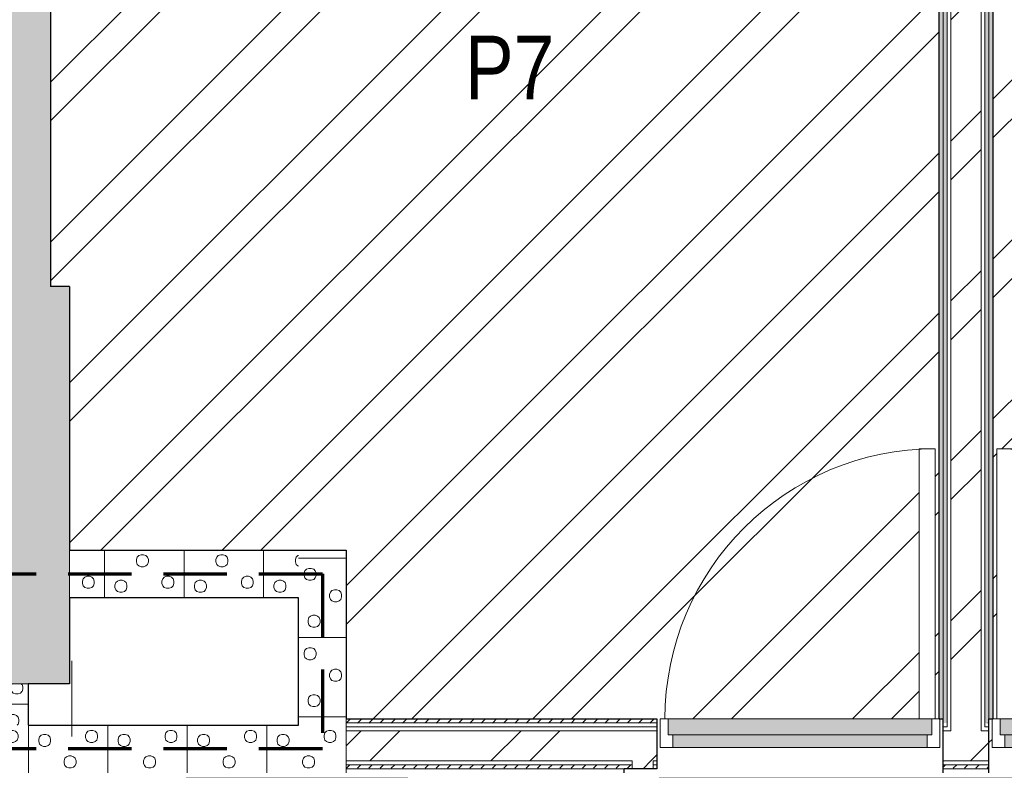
# Model space of a CAD drawing. Header units: millimetres. Extents: x -1660 to 55061, y -2461 to 22251.
# Tile 36 of 76: x 12125 to 15222, y 13075 to 15436. Entities that reach past the tile are written whole.
import ezdxf

# ---------------------------------------------------------------- set-up
doc = ezdxf.new("R2010")
doc.units = ezdxf.units.MM
doc.linetypes.add('EST_Dash_2_1_', pattern=[300, 200, -100])
doc.linetypes.add('Overhead', pattern=[396.875, 238.125, -158.75])
for name, color, linetype, lineweight in [('_Overhead_', 7, 'Overhead', 9), ('Common Edges', 7, 'Continuous', 9), ('Cut Pattern-3', 7, 'Continuous', 9), ('Doors', 7, 'Continuous', 9), ('Doors-2', 7, 'Continuous', 18), ('Plan Swing', 7, 'Continuous', 9), ('Walls-1', 7, 'Continuous', 25)]:
    doc.layers.add(name, color=color, linetype=linetype, lineweight=lineweight)
for name, color, linetype, lineweight, true_color in [('Color Fill-2', 9, 'Continuous', 9, 0x808080), ('Color Fill-3', 7, 'Continuous', 9, 0xc0c040), ('Cut Pattern-1', 7, 'Continuous', 25, 0x787878), ('Cut Pattern-2', 7, 'Continuous', 9, 0x787878), ('Doors-1', 7, 'Continuous', 9, 0xc18479), ('Room Tags-1', 7, 'Continuous', 9, 0x800000), ('SMA_Tuletõkkesektsioon', 1, 'EST_Dash_2_1_', 70, 0xff0000)]:
    doc.layers.add(name, color=color, linetype=linetype, lineweight=lineweight, true_color=true_color)
doc.styles.add('Swis721 Cn BT_1', font='swissc.ttf', dxfattribs={"height": 200})
pattern_1 = [(45, (0, 0), (0, 35.35534), [25, -25])]
pattern_2 = [(45, (0, 0), (-251.447, 251.447), []), (45, (0, 381), (-251.447, 251.447), [])]
pattern_3 = [(0, (0, 0), (0, 150), [])]

# ---------------------------------------------------------------- blocks, each defined once
blk = doc.blocks.new('SMA_D01_ 1-poolne - SU-P-10- 900x2100 2 korrus-2368500-2 Korruse põrandate plaan')
at = {"layer": 'Doors-1'}
for points in [[(64.9, 84.5), (-415, 84.5), (-415, 34.5), (415, 34.5), (415, 84.5), (375, 84.5)], [(-400, 34.5), (-400, -5.5), (400, -5.5), (400, 34.5), (64.9, 34.5)]]:
    blk.add_hatch(color=256, dxfattribs=at).paths.add_polyline_path(points, flags=0)
at = {"layer": 'Doors'}
for p, q in [((375, 84.5), (-415, 84.5)), ((-400, 34.5), (400, 34.5)), ((400, -5.5), (-400, -5.5))]:
    blk.add_line(p, q, dxfattribs=at)
at = {"layer": 'Doors-2'}
for p, q in [((425, 934.5), (375, 934.5)), ((375, 934.5), (375, 84.5)), ((425, 84.5), (425, 934.5)), ((-415, 84.5), (-440, 84.5)), ((-440, 84.5), (-440, -5.5)), ((-415, 34.5), (-415, 84.5)), ((375, 84.5), (425, 84.5)), ((415, 84.5), (415, 34.5)), ((440, 84.5), (425, 84.5)), ((440, -5.5), (440, 84.5)), ((-400, 34.5), (-415, 34.5)), ((-400, -5.5), (-400, 34.5)), ((415, 34.5), (400, 34.5)), ((400, 34.5), (400, -5.5)), ((-440, -5.5), (-400, -5.5)), ((400, -5.5), (440, -5.5))]:
    blk.add_line(p, q, dxfattribs=at)
at = {"layer": 'Plan Swing'}
blk.add_arc((425, 84.5), 850, 90, 180, dxfattribs=at)
blk = doc.blocks.new('SMA_D01_ 1-poolne - SU-P-10- 900x2100 2 korrus-V1-2 Korruse põrandate plaan')
at = {"layer": 'Doors-1'}
for points in [[(102.3, 5.5), (-400, 5.5), (-400, -34.5), (400, -34.5), (400, 5.5), (152.3, 5.5)], [(152.3, -34.5), (-415, -34.5), (-415, -84.5), (415, -84.5), (415, -34.5), (374.8, -34.5)]]:
    blk.add_hatch(color=256, dxfattribs=at).paths.add_polyline_path(points, flags=0)
at = {"layer": 'Doors'}
for p, q in [((-400, 5.5), (400, 5.5)), ((400, -34.5), (-400, -34.5)), ((-415, -84.5), (374.8, -84.5))]:
    blk.add_line(p, q, dxfattribs=at)
at = {"layer": 'Doors-2'}
for p, q in [((-440, -84.5), (-440, 5.5)), ((-440, 5.5), (-400, 5.5)), ((-400, 5.5), (-400, -34.5)), ((400, -34.5), (400, 5.5)), ((400, 5.5), (440, 5.5)), ((440, 5.5), (440, -84.5)), ((-415, -34.5), (-415, -84.5)), ((-400, -34.5), (-415, -34.5)), ((415, -34.5), (400, -34.5)), ((415, -84.5), (415, -34.5)), ((-415, -84.5), (-440, -84.5)), ((375, -84.5), (425, -84.5)), ((375, -934.5), (375, -84.5)), ((425, -84.5), (425, -934.5)), ((440, -84.5), (425, -84.5)), ((425, -934.5), (375, -934.5))]:
    blk.add_line(p, q, dxfattribs=at)
at = {"layer": 'Plan Swing'}
blk.add_arc((425, -84.5), 850, 180, 270, dxfattribs=at)

msp = doc.modelspace()

# ---------------------------------------------------------------- hatches: boundary and pattern name
at = {"layer": 'Color Fill-2'}
h = msp.add_hatch(dxfattribs=at)
h.set_pattern_fill('FP_41', color=256, style=0, pattern_type=2)
h.set_pattern_definition(pattern_3)
h.paths.add_polyline_path([(15546, 11915.1), (15546, 11973.1), (16060.8, 11973.1), (16060.8, 12329.6), (16118.8, 12329.6), (16118.8, 12339.6), (16066.8, 12339.6), (16066.8, 13069.6), (16118.8, 13069.6), (16118.8, 13079.6), (16073.3, 13079.6), (16073.3, 13151.6), (16063.3, 13151.6), (16063.3, 13146.1), (15183.3, 13146.1), (15183.3, 13151.6), (15173.3, 13151.6), (15173.3, 13067.1), (15029.3, 13067.1), (15029.3, 13151.6), (15019.3, 13151.6), (15019.3, 13146.1), (14139.3, 13146.1), (14139.3, 13151.6), (14129.3, 13151.6), (14129.3, 13079.6), (14083.8, 13079.6), (14083.8, 13069.6), (14135.8, 13069.6), (14135.8, 12339.6), (14083.8, 12339.6), (14083.8, 12329.6), (14141.8, 12329.6), (14141.8, 11973.1), (14546, 11973.1), (14546, 11915.1), (14556, 11915.1), (14556, 11973.1), (15471, 11973.1), (15471, 12923.1), (15521, 12923.1), (15521, 11973.1), (15536, 11973.1), (15536, 11915.1)], flags=0)
h = msp.add_hatch(dxfattribs=at)
h.set_pattern_fill('FP_41', color=256, style=0, pattern_type=2)
h.set_pattern_definition(pattern_3)
h.paths.add_polyline_path([(12648.5, 11973.1), (14025.8, 11973.1), (14025.8, 12329.6), (14083.8, 12329.6), (14083.8, 12339.6), (14045.8, 12339.6), (14045.8, 13004.6), (13345.8, 13004.6), (13345.8, 13054.6), (14045.8, 13054.6), (14045.8, 13069.6), (14083.8, 13069.6), (14083.8, 13079.6), (14025.8, 13079.6), (14025.8, 13067.1), (12648.5, 13067.1), (12648.5, 12024.9)], flags=0)
at = {"layer": 'Color Fill-3'}
h = msp.add_hatch(dxfattribs=at)
h.set_pattern_fill('FP_3', color=256, style=0, pattern_type=2)
h.set_pattern_definition(pattern_2)
h.paths.add_polyline_path([(15183.3, 13151.6), (15183.3, 13236.1), (15173.3, 13236.1), (15173.3, 13151.6)], flags=0)
h.paths.add_polyline_path([(16063.3, 13151.6), (16073.3, 13151.6), (16073.3, 13236.1), (17951.7, 13236.1), (17951.7, 18020.9), (17517.8, 18020.9), (17517.8, 18111.9), (15517.8, 18111.9), (15517.8, 18020.9), (15221.8, 18020.9), (15221.8, 18111.9), (15204.3, 18111.6), (15204.3, 17811.9), (15185.8, 17811.9), (15185.8, 13236.1), (15198.3, 13236.1), (15198.3, 14086.1), (15248.3, 14086.1), (15248.5, 13236.1), (16063.3, 13236.1), (16063.3, 13186.1)], flags=0)
h = msp.add_hatch(dxfattribs=at)
h.set_pattern_fill('FP_3', color=256, style=0, pattern_type=2)
h.set_pattern_definition(pattern_2)
h.paths.add_polyline_path([(15029.3, 13151.6), (15029.3, 13236.1), (15019.3, 13236.1), (15019.3, 13151.6)], flags=0)
h.paths.add_polyline_path([(14139.3, 13151.6), (14139.3, 13236.1), (14954.3, 13236.1), (14954.3, 14086.1), (15004.3, 14086.1), (15004.3, 13236.1), (15016.8, 13236.1), (15016.8, 17811.9), (12221.8, 17811.9), (12221.8, 14596.9), (12281.8, 14596.9), (12281.8, 13767.1), (13151.8, 13767.1), (13151.8, 13236.1), (14129.3, 13236.1), (14129.3, 13151.6)], flags=0)
at = {"layer": 'Cut Pattern-1'}
for points in [[(11904.3, 14596.9), (12221.8, 14596.9), (12221.8, 17811.9), (11901.8, 17811.9), (11901.8, 14596.9)], [(12016.5, 13346.9), (12281.8, 13346.9), (12281.8, 14596.9), (11871.8, 14596.9), (11871.8, 13346.9), (12001.8, 13346.9)]]:
    msp.add_hatch(color=256, dxfattribs=at).paths.add_polyline_path(points, flags=0)
at = {"layer": 'Cut Pattern-2'}
h = msp.add_hatch(dxfattribs=at)
h.set_pattern_fill('FP_3', color=256, style=0, pattern_type=2)
h.set_pattern_definition(pattern_2)
h.paths.add_polyline_path([(15053.8, 13199.1), (15148.8, 13199.1), (15148.8, 17811.9), (15053.8, 17811.9), (15053.8, 13211.1)], flags=0)
h = msp.add_hatch(dxfattribs=at)
h.set_pattern_fill('FP_3', color=256, style=0, pattern_type=2)
h.set_pattern_definition(pattern_2)
h.paths.add_polyline_path([(13151.8, 13104.1), (14083.8, 13104.1), (14083.8, 13199.1), (13151.8, 13199.1), (13151.8, 13133.9)], flags=0)
h = msp.add_hatch(dxfattribs=at)
h.set_pattern_fill('FP_3', color=256, style=0, pattern_type=2)
h.set_pattern_definition(pattern_2)
h.paths.add_polyline_path([(16151.7, 13104.1), (16151.7, 13199.1), (16073.3, 13199.1), (16073.3, 13104.1), (16085.8, 13104.1)], flags=0)
h.paths.add_polyline_path([(15029.3, 13104.1), (15173.3, 13104.1), (15173.3, 13199.1), (15029.3, 13199.1)], flags=0)
h.paths.add_polyline_path([(14129.3, 13104.1), (14129.3, 13199.1), (14083.8, 13199.1), (14083.8, 13104.1), (14116.8, 13104.1)], flags=0)
h = msp.add_hatch(dxfattribs=at)
h.set_pattern_fill('FP_3', color=256, style=0, pattern_type=2)
h.set_pattern_definition(pattern_2)
h.paths.add_polyline_path([(14050.8, 11948.1), (14116.8, 11948.1), (14116.8, 12329.6), (14050.8, 12329.6), (14050.8, 11960.6)], flags=0)
h.paths.add_polyline_path([(14050.8, 13079.6), (14116.8, 13079.6), (14116.8, 13104.1), (14050.8, 13104.1), (14050.8, 13088.3)], flags=0)
at = {"layer": 'Cut Pattern-3'}
h = msp.add_hatch(dxfattribs=at)
h.set_pattern_fill('FP_1', color=256, style=0, pattern_type=2)
h.set_pattern_definition(pattern_1)
h.paths.add_polyline_path([(15029.3, 13236.1), (15029.3, 17811.9), (15016.8, 17811.9), (15016.8, 13236.1)], flags=0)
h = msp.add_hatch(dxfattribs=at)
h.set_pattern_fill('FP_1', color=256, style=0, pattern_type=2)
h.set_pattern_definition(pattern_1)
h.paths.add_polyline_path([(15029.3, 13223.6), (15041.8, 13223.6), (15041.8, 17811.9), (15029.3, 17811.9), (15029.3, 13236.1)], flags=0)
h = msp.add_hatch(dxfattribs=at)
h.set_pattern_fill('FP_1', color=256, style=0, pattern_type=2)
h.set_pattern_definition(pattern_1)
h.paths.add_polyline_path([(15160.8, 13223.6), (15173.3, 13223.6), (15173.3, 17811.9), (15160.8, 17811.9), (15160.8, 13236.1)], flags=0)
h = msp.add_hatch(dxfattribs=at)
h.set_pattern_fill('FP_1', color=256, style=0, pattern_type=2)
h.set_pattern_definition(pattern_1)
h.paths.add_polyline_path([(15185.8, 13236.1), (15185.8, 17811.9), (15173.3, 17811.9), (15173.3, 13236.1)], flags=0)
h = msp.add_hatch(dxfattribs=at)
h.set_pattern_fill('FP_13', color=256, angle=-135, style=0, pattern_type=2)
h.set_pattern_definition([(45, (12744.27, 13744.6), (1e-12, 250), [7.07, -346.48]), (315, (12771.77, 13749.6), (1e-12, 250), [7.07, -346.48]), (90, (12741.77, 13729.6), (-250, 1e-12), [7.5, -242.5]), (71.565, (12741.774, 13737.11), (0.0002, 250), [7.906, -782.664]), (288.435, (12776.77, 13744.61), (-0.0002, 250), [7.906, -782.664]), (270, (12779.27, 13737.1), (250, -1e-12), [7.5, -242.5]), (251.565, (12779.274, 13729.606), (0.0002, 250), [7.906, -782.664]), (225, (12776.77, 13722.1), (1e-12, 250), [7.07, -346.48]), (161.565, (12756.77, 13714.61), (-1000, 250.001), [7.906, -782.664]), (135, (12749.27, 13717.1), (1e-12, 250), [7.07, -346.48]), (108.435, (12744.27, 13722.11), (-0.0002, 250), [7.906, -782.664]), (180, (12764.27, 13714.6), (-1e-12, -250), [7.5, -242.5]), (198.435, (12771.774, 13717.11), (-1000, -250.001), [7.906, -782.664]), (360, (12689.27, 13672.1), (1e-12, 250), [7.5, -242.5]), (90, (12674.27, 13649.6), (-250, 1e-12), [7.5, -242.5]), (71.565, (12674.27, 13657.106), (0.0002, 250), [7.906, -782.664]), (45, (12676.77, 13664.6), (1e-12, 250), [7.07, -346.48]), (315, (12704.27, 13669.6), (1e-12, 250), [7.07, -346.48]), (288.435, (12709.27, 13664.606), (-0.0002, 250), [7.906, -782.664]), (270, (12711.77, 13657.1), (250, -1e-12), [7.5, -242.5]), (251.565, (12711.775, 13649.61), (0.0002, 250), [7.906, -782.664]), (225, (12709.27, 13642.1), (1e-12, 250), [7.07, -346.48]), (161.565, (12689.27, 13634.61), (-1000, 250.001), [7.906, -782.664]), (135, (12681.77, 13637.1), (1e-12, 250), [7.07, -346.48]), (108.435, (12676.774, 13642.11), (-0.0002, 250), [7.906, -782.664]), (180, (12696.77, 13634.6), (-1e-12, -250), [7.5, -242.5]), (198.435, (12704.27, 13637.106), (-1000, -250.001), [7.906, -782.664]), (18.435, (12681.774, 13669.61), (500, 250), [7.906, -782.664]), (341.565, (12696.774, 13672.11), (500, -250), [7.906, -782.664]), (360, (12836.77, 13684.6), (1e-12, 250), [7.5, -242.5]), (90, (12821.77, 13662.1), (-250, 1e-12), [7.5, -242.5]), (71.565, (12821.774, 13669.61), (0.0002, 250), [7.906, -782.664]), (45, (12824.27, 13677.1), (1e-12, 250), [7.07, -346.48]), (315, (12851.77, 13682.1), (1e-12, 250), [7.07, -346.48]), (288.435, (12856.775, 13677.11), (-0.0002, 250), [7.906, -782.664]), (270, (12859.27, 13669.6), (250, -1e-12), [7.5, -242.5]), (251.565, (12859.274, 13662.11), (0.0002, 250), [7.906, -782.664]), (225, (12856.77, 13654.6), (1e-12, 250), [7.07, -346.48]), (161.565, (12836.774, 13647.106), (-1000, 250.001), [7.906, -782.664]), (135, (12829.27, 13649.6), (1e-12, 250), [7.07, -346.48]), (108.435, (12824.275, 13654.606), (-0.0002, 250), [7.906, -782.664]), (180, (12844.27, 13647.1), (-1e-12, -250), [7.5, -242.5]), (198.435, (12851.77, 13649.61), (-1000, -250.001), [7.906, -782.664]), (18.435, (12829.275, 13682.11), (499.999, 250), [7.906, -782.664]), (341.565, (12844.27, 13684.61), (500, -250.001), [7.906, -782.664]), (360, (12756.77, 13752.1), (1e-12, 250), [7.5, -242.5]), (18.435, (12749.27, 13749.61), (500, 250), [7.906, -782.664]), (341.565, (12764.27, 13752.11), (500, -250.001), [7.906, -782.664]), (360, (12704.27, 13842.1), (1e-12, 250), [7.5, -242.5]), (90, (12689.27, 13819.6), (-250, 1e-12), [7.5, -242.5]), (71.565, (12689.27, 13827.11), (0.0002, 250), [7.906, -782.664]), (45, (12691.77, 13834.6), (1e-12, 250), [7.07, -346.48]), (315, (12719.27, 13839.6), (1e-12, 250), [7.07, -346.48]), (288.435, (12724.274, 13834.606), (-0.0002, 250), [7.906, -782.664]), (270, (12726.77, 13827.1), (250, -1e-12), [7.5, -242.5]), (251.565, (12726.77, 13819.606), (0.0002, 250), [7.906, -782.664]), (225, (12724.27, 13812.1), (1e-12, 250), [7.07, -346.48]), (161.565, (12704.274, 13804.606), (-1000, 250.001), [7.906, -782.664]), (135, (12696.77, 13807.1), (1e-12, 250), [7.07, -346.48]), (108.435, (12691.774, 13812.106), (-0.0002, 250), [7.906, -782.664]), (180, (12711.77, 13804.6), (-1e-12, -250), [7.5, -242.5]), (198.435, (12719.274, 13807.106), (-1000, -250.001), [7.906, -782.664]), (18.435, (12696.774, 13839.606), (500, 250), [7.906, -782.664]), (341.565, (12711.77, 13842.11), (500, -250), [7.906, -782.664]), (360, (12811.77, 13822.1), (1e-12, 250), [7.5, -242.5]), (90, (12796.77, 13799.6), (-250, 1e-12), [7.5, -242.5]), (71.565, (12796.77, 13807.11), (0.0002, 250), [7.906, -782.664]), (45, (12799.27, 13814.6), (1e-12, 250), [7.07, -346.48]), (315, (12826.77, 13819.6), (1e-12, 250), [7.07, -346.48]), (288.435, (12831.774, 13814.606), (-0.0002, 250), [7.906, -782.664]), (270, (12834.27, 13807.1), (250, -1e-12), [7.5, -242.5]), (251.565, (12834.27, 13799.606), (0.0002, 250), [7.906, -782.664]), (225, (12831.77, 13792.1), (1e-12, 250), [7.07, -346.48]), (161.565, (12811.774, 13784.61), (-1000, 250.001), [7.906, -782.664]), (135, (12804.27, 13787.1), (1e-12, 250), [7.07, -346.48]), (108.435, (12799.274, 13792.106), (-0.0002, 250), [7.906, -782.664]), (180, (12819.27, 13784.6), (-1e-12, -250), [7.5, -242.5]), (198.435, (12826.774, 13787.106), (-1000, -250.001), [7.906, -782.664]), (18.435, (12804.274, 13819.606), (500, 250.001), [7.906, -782.664]), (341.565, (12819.275, 13822.11), (500, -250.001), [7.906, -782.664]), (90, (12641.77, 13617.1), (-250, 1e-12), [])])
h.paths.add_polyline_path([(13001.8, 13617.1), (13001.8, 13767.1), (12281.8, 13767.1), (12281.8, 13617.1)], flags=0)
h = msp.add_hatch(dxfattribs=at)
h.set_pattern_fill('FP_12', color=256, angle=-135, style=0, pattern_type=2)
h.set_pattern_definition([(315, (13129.27, 13389.6), (250, 3e-14), [7.07, -346.48]), (225, (13134.27, 13362.1), (250, 3e-14), [7.07, -346.48]), (0, (13114.27, 13392.1), (0, 250), [7.5, -242.5]), (341.565, (13121.77, 13392.106), (250, -0.0002), [7.906, -782.664]), (198.435, (13129.27, 13357.11), (250, 0.0002), [7.906, -782.664]), (180, (13121.77, 13354.6), (-4e-14, -250), [7.5, -242.5]), (161.565, (13114.275, 13354.61), (250, -0.0002), [7.906, -782.664]), (135, (13106.77, 13357.1), (250, -3e-14), [7.07, -346.48]), (71.565, (13099.274, 13377.11), (250, 1000), [7.906, -782.664]), (45, (13101.77, 13384.6), (250, -3e-14), [7.07, -346.48]), (18.435, (13106.77, 13389.61), (250, 0.0002), [7.906, -782.664]), (90, (13099.27, 13369.6), (-250, 1e-14), [7.5, -242.5]), (108.435, (13101.77, 13362.11), (-250.001, 1000), [7.906, -782.664]), (270, (13056.77, 13444.6), (250, 1e-14), [7.5, -242.5]), (0, (13034.27, 13459.6), (0, 250), [7.5, -242.5]), (341.565, (13041.774, 13459.61), (250, -0.0002), [7.906, -782.664]), (315, (13049.27, 13457.1), (250, 3e-14), [7.07, -346.48]), (225, (13054.27, 13429.6), (250, 3e-14), [7.07, -346.48]), (198.435, (13049.27, 13424.61), (250, 0.0002), [7.906, -782.664]), (180, (13041.77, 13422.1), (-4e-14, -250), [7.5, -242.5]), (161.565, (13034.274, 13422.11), (250, -0.0002), [7.906, -782.664]), (135, (13026.77, 13424.6), (250, -3e-14), [7.07, -346.48]), (71.565, (13019.274, 13444.606), (250, 1000), [7.906, -782.664]), (45, (13021.77, 13452.1), (250, -3e-14), [7.07, -346.48]), (18.435, (13026.77, 13457.11), (250, 0.0002), [7.906, -782.664]), (90, (13019.27, 13437.1), (-250, 1e-14), [7.5, -242.5]), (108.435, (13021.77, 13429.606), (-250, 1000), [7.906, -782.664]), (288.435, (13054.27, 13452.11), (250, -500), [7.906, -782.664]), (251.565, (13056.774, 13437.106), (-250, -500), [7.906, -782.664]), (270, (13069.27, 13297.1), (250, 1e-14), [7.5, -242.5]), (0, (13046.77, 13312.1), (0, 250), [7.5, -242.5]), (341.565, (13054.27, 13312.11), (250, -0.0002), [7.906, -782.664]), (315, (13061.77, 13309.6), (250, 3e-14), [7.07, -346.48]), (225, (13066.77, 13282.1), (250, 3e-14), [7.07, -346.48]), (198.435, (13061.774, 13277.11), (250, 0.0002), [7.906, -782.664]), (180, (13054.27, 13274.6), (-4e-14, -250), [7.5, -242.5]), (161.565, (13046.77, 13274.61), (250, -0.0002), [7.906, -782.664]), (135, (13039.27, 13277.1), (250, -3e-14), [7.07, -346.48]), (71.565, (13031.774, 13297.11), (250.001, 1000), [7.906, -782.664]), (45, (13034.27, 13304.6), (250, -3e-14), [7.07, -346.48]), (18.435, (13039.27, 13309.61), (250, 0.0002), [7.906, -782.664]), (90, (13031.77, 13289.6), (-250, 1e-14), [7.5, -242.5]), (108.435, (13034.274, 13282.11), (-250.001, 1000), [7.906, -782.664]), (288.435, (13066.774, 13304.61), (250, -500), [7.906, -782.664]), (251.565, (13069.274, 13289.606), (-250, -499.999), [7.906, -782.664]), (270, (13136.77, 13377.1), (250, 1e-14), [7.5, -242.5]), (288.435, (13134.27, 13384.61), (250, -500), [7.906, -782.664]), (251.565, (13136.774, 13369.606), (-250, -499.999), [7.906, -782.664]), (270, (13226.77, 13429.6), (250, 1e-14), [7.5, -242.5]), (0, (13204.27, 13444.6), (0, 250), [7.5, -242.5]), (341.565, (13211.774, 13444.606), (250, -0.0002), [7.906, -782.664]), (315, (13219.27, 13442.1), (250, 3e-14), [7.07, -346.48]), (225, (13224.27, 13414.6), (250, 3e-14), [7.07, -346.48]), (198.435, (13219.274, 13409.61), (250, 0.0002), [7.906, -782.664]), (180, (13211.77, 13407.1), (-4e-14, -250), [7.5, -242.5]), (161.565, (13204.27, 13407.106), (250, -0.0002), [7.906, -782.664]), (135, (13196.77, 13409.6), (250, -3e-14), [7.07, -346.48]), (71.565, (13189.275, 13429.606), (250, 1000), [7.906, -782.664]), (45, (13191.77, 13437.1), (250, -3e-14), [7.07, -346.48]), (18.435, (13196.774, 13442.11), (250, 0.0002), [7.906, -782.664]), (90, (13189.27, 13422.1), (-250, 1e-14), [7.5, -242.5]), (108.435, (13191.774, 13414.61), (-250, 1000), [7.906, -782.664]), (288.435, (13224.274, 13437.11), (250, -500), [7.906, -782.664]), (251.565, (13226.77, 13422.11), (-250, -500), [7.906, -782.664]), (270, (13206.77, 13322.1), (250, 1e-14), [7.5, -242.5]), (0, (13184.27, 13337.1), (0, 250), [7.5, -242.5]), (341.565, (13191.774, 13337.106), (250, -0.0002), [7.906, -782.664]), (315, (13199.27, 13334.6), (250, 3e-14), [7.07, -346.48]), (225, (13204.27, 13307.1), (250, 3e-14), [7.07, -346.48]), (198.435, (13199.274, 13302.11), (250, 0.0002), [7.906, -782.664]), (180, (13191.77, 13299.6), (-4e-14, -250), [7.5, -242.5]), (161.565, (13184.27, 13299.606), (250, -0.0002), [7.906, -782.664]), (135, (13176.77, 13302.1), (250, -3e-14), [7.07, -346.48]), (71.565, (13169.274, 13322.11), (250.001, 1000), [7.906, -782.664]), (45, (13171.77, 13329.6), (250, -3e-14), [7.07, -346.48]), (18.435, (13176.774, 13334.61), (250, 0.0002), [7.906, -782.664]), (90, (13169.27, 13314.6), (-250, 1e-14), [7.5, -242.5]), (108.435, (13171.774, 13307.11), (-250.001, 1000), [7.906, -782.664]), (288.435, (13204.274, 13329.61), (250, -499.999), [7.906, -782.664]), (251.565, (13206.774, 13314.61), (-250, -499.999), [7.906, -782.664]), (0, (13001.77, 13492.1), (0, 250), [])])
h.paths.add_polyline_path([(13001.8, 13217.1), (13151.8, 13217.1), (13151.8, 13767.1), (13001.8, 13767.1), (13001.8, 13236.1)], flags=0)
h = msp.add_hatch(dxfattribs=at)
h.set_pattern_fill('FP_14', color=256, angle=225, style=0, pattern_type=2)
h.set_pattern_definition([(135, (12024.27, 13384.51), (-250, 1e-12), [7.07, -346.48]), (45, (12019.27, 13412.01), (-250, 1e-12), [7.07, -346.48]), (180, (12039.27, 13382), (-1e-12, -250), [7.5, -242.5]), (161.565, (12031.774, 13382.01), (-250, 0.0002), [7.906, -782.664]), (18.435, (12024.274, 13417.01), (-250, -0.0002), [7.906, -782.664]), (360, (12031.77, 13419.5), (1e-12, 250), [7.5, -242.5]), (341.565, (12039.27, 13419.51), (-250, 0.0002), [7.906, -782.664]), (315, (12046.77, 13417.01), (-250, 1e-12), [7.07, -346.48]), (251.565, (12054.274, 13397.01), (-250, -1000), [7.906, -782.664]), (225, (12051.77, 13389.51), (-250, 1e-12), [7.07, -346.48]), (198.435, (12046.77, 13384.51), (-250, -0.0002), [7.906, -782.664]), (270, (12054.27, 13404.5), (250, -1e-12), [7.5, -242.5]), (288.435, (12051.775, 13412.01), (250, -1000), [7.906, -782.664]), (90, (12096.77, 13329.5), (-250, 1e-12), [7.5, -242.5]), (180, (12119.27, 13314.5), (-1e-12, -250), [7.5, -242.5]), (161.565, (12111.774, 13314.51), (-250, 0.0002), [7.906, -782.664]), (135, (12104.27, 13317.01), (-250, 1e-12), [7.07, -346.48]), (45, (12099.27, 13344.51), (-250, 1e-12), [7.07, -346.48]), (18.435, (12104.274, 13349.51), (-250, -0.0002), [7.906, -782.664]), (360, (12111.77, 13352), (1e-12, 250), [7.5, -242.5]), (341.565, (12119.274, 13352.01), (-250, 0.0002), [7.906, -782.664]), (315, (12126.77, 13349.51), (-250, 1e-12), [7.07, -346.48]), (251.565, (12134.274, 13329.51), (-250, -1000), [7.906, -782.664]), (225, (12131.77, 13322.01), (-250, 1e-12), [7.07, -346.48]), (198.435, (12126.775, 13317.01), (-250, -0.0002), [7.906, -782.664]), (270, (12134.27, 13337), (250, -1e-12), [7.5, -242.5]), (288.435, (12131.774, 13344.51), (250, -1000), [7.906, -782.664]), (108.435, (12099.274, 13322.01), (-250, 500), [7.906, -782.664]), (71.565, (12096.77, 13337.01), (250, 500), [7.906, -782.664]), (90, (12084.27, 13477), (-250, 1e-12), [7.5, -242.5]), (180, (12106.77, 13462), (-1e-12, -250), [7.5, -242.5]), (161.565, (12099.274, 13462.01), (-250, 0.0002), [7.906, -782.664]), (135, (12091.77, 13464.51), (-250, 1e-12), [7.07, -346.48]), (45, (12086.77, 13492.01), (-250, 1e-12), [7.07, -346.48]), (18.435, (12091.774, 13497.01), (-250, -0.0002), [7.906, -782.664]), (360, (12099.27, 13499.5), (1e-12, 250), [7.5, -242.5]), (341.565, (12106.774, 13499.51), (-250, 0.0002), [7.906, -782.664]), (315, (12114.27, 13497.01), (-250, 1e-12), [7.07, -346.48]), (251.565, (12121.77, 13477.01), (-250, -1000), [7.906, -782.664]), (225, (12119.27, 13469.51), (-250, 1e-12), [7.07, -346.48]), (198.435, (12114.274, 13464.51), (-250, -0.0002), [7.906, -782.664]), (270, (12121.77, 13484.5), (250, -1e-12), [7.5, -242.5]), (288.435, (12119.274, 13492.01), (250, -1000), [7.906, -782.664]), (108.435, (12086.774, 13469.51), (-250, 500), [7.906, -782.664]), (71.565, (12084.27, 13484.51), (250, 500), [7.906, -782.664]), (90, (12016.77, 13397), (-250, 1e-12), [7.5, -242.5]), (108.435, (12019.27, 13389.51), (-250, 500), [7.906, -782.664]), (71.565, (12016.774, 13404.51), (250, 500), [7.906, -782.664]), (90, (11926.77, 13344.5), (-250, 1e-12), [7.5, -242.5]), (180, (11949.27, 13329.5), (-1e-12, -250), [7.5, -242.5]), (161.565, (11941.774, 13329.51), (-250, 0.0002), [7.906, -782.664]), (135, (11934.27, 13332.01), (-250, 1e-12), [7.07, -346.48]), (45, (11929.27, 13359.51), (-250, 1e-12), [7.07, -346.48]), (18.435, (11934.27, 13364.51), (-250, -0.0002), [7.906, -782.664]), (360, (11941.77, 13367), (1e-12, 250), [7.5, -242.5]), (341.565, (11949.27, 13367.01), (-250, 0.0002), [7.906, -782.664]), (315, (11956.77, 13364.51), (-250, 1e-12), [7.07, -346.48]), (251.565, (11964.27, 13344.51), (-250, -1000), [7.906, -782.664]), (225, (11961.77, 13337.01), (-250, 1e-12), [7.07, -346.48]), (198.435, (11956.774, 13332.01), (-250, -0.0002), [7.906, -782.664]), (270, (11964.27, 13352), (250, -1e-12), [7.5, -242.5]), (288.435, (11961.774, 13359.51), (250, -1000), [7.906, -782.664]), (108.435, (11929.27, 13337.01), (-250, 500), [7.906, -782.664]), (71.565, (11926.774, 13352.01), (250, 500), [7.906, -782.664]), (90, (11946.77, 13452), (-250, 1e-12), [7.5, -242.5]), (180, (11969.27, 13437), (-1e-12, -250), [7.5, -242.5]), (161.565, (11961.774, 13437.01), (-250, 0.0002), [7.906, -782.664]), (135, (11954.27, 13439.51), (-250, 1e-12), [7.07, -346.48]), (45, (11949.27, 13467.01), (-250, 1e-12), [7.07, -346.48]), (18.435, (11954.27, 13472.01), (-250, -0.0002), [7.906, -782.664]), (360, (11961.77, 13474.5), (1e-12, 250), [7.5, -242.5]), (341.565, (11969.274, 13474.51), (-250, 0.0002), [7.906, -782.664]), (315, (11976.77, 13472.01), (-250, 1e-12), [7.07, -346.48]), (251.565, (11984.274, 13452.01), (-250, -1000), [7.906, -782.664]), (225, (11981.77, 13444.51), (-250, 1e-12), [7.07, -346.48]), (198.435, (11976.77, 13439.51), (-250, -0.0002), [7.906, -782.664]), (270, (11984.27, 13459.5), (250, -1e-12), [7.5, -242.5]), (288.435, (11981.77, 13467.01), (250, -1000), [7.906, -782.664]), (108.435, (11949.27, 13444.51), (-250, 500), [7.906, -782.664]), (71.565, (11946.774, 13459.51), (250, 500), [7.906, -782.664]), (180, (12151.77, 13282), (-1e-12, -250), [])])
h.paths.add_polyline_path([(12151.8, 13217.1), (12151.8, 13346.9), (12001.8, 13346.9), (12001.8, 13217.1), (12095.7, 13217.1)], flags=0)
h = msp.add_hatch(dxfattribs=at)
h.set_pattern_fill('FP_1', color=256, style=0, pattern_type=2)
h.set_pattern_definition(pattern_1)
h.paths.add_polyline_path([(14083.8, 13223.6), (14083.8, 13236.1), (13151.8, 13236.1), (13151.8, 13223.6), (14050.8, 13223.6)], flags=0)
h = msp.add_hatch(dxfattribs=at)
h.set_pattern_fill('FP_1', color=256, style=0, pattern_type=2)
h.set_pattern_definition(pattern_1)
h.paths.add_polyline_path([(16151.7, 13223.6), (16151.7, 13236.1), (16073.3, 13236.1), (16073.3, 13223.6)], flags=0)
h.paths.add_polyline_path([(14129.3, 13223.6), (14129.3, 13236.1), (14083.8, 13236.1), (14083.8, 13223.6)], flags=0)
h = msp.add_hatch(dxfattribs=at)
h.set_pattern_fill('FP_11', color=256, angle=-135, style=0, pattern_type=2)
h.set_pattern_definition([(225, (12049.27, 13089.6), (9e-13, -250), [7.07, -346.48]), (135, (12021.77, 13084.6), (9e-13, -250), [7.07, -346.48]), (270, (12051.77, 13104.6), (250, 9e-13), [7.5, -242.5]), (251.565, (12051.775, 13097.11), (-0.0002, -250), [7.906, -782.664]), (108.435, (12016.774, 13089.61), (0.0002, -250), [7.906, -782.664]), (90, (12014.27, 13097.1), (-250, -9e-13), [7.5, -242.5]), (71.565, (12014.27, 13104.606), (-0.0002, -250), [7.906, -782.664]), (45, (12016.77, 13112.1), (9e-13, -250), [7.07, -346.48]), (341.565, (12036.774, 13119.61), (999.9996, -250.001), [7.906, -782.664]), (315, (12044.27, 13117.1), (9e-13, -250), [7.07, -346.48]), (288.435, (12049.27, 13112.106), (0.0002, -250), [7.906, -782.664]), (2e-13, (12029.27, 13119.6), (-9e-13, 250), [7.5, -242.5]), (18.435, (12021.774, 13117.11), (999.9996, 250.001), [7.906, -782.664]), (180, (12104.27, 13162.1), (9e-13, -250), [7.5, -242.5]), (270, (12119.27, 13184.6), (250, 9e-13), [7.5, -242.5]), (251.565, (12119.274, 13177.106), (-0.0002, -250), [7.906, -782.664]), (225, (12116.77, 13169.6), (9e-13, -250), [7.07, -346.48]), (135, (12089.27, 13164.6), (9e-13, -250), [7.07, -346.48]), (108.435, (12084.27, 13169.61), (0.0002, -250), [7.906, -782.664]), (90, (12081.77, 13177.1), (-250, -9e-13), [7.5, -242.5]), (71.565, (12081.774, 13184.61), (-0.0002, -250), [7.906, -782.664]), (45, (12084.27, 13192.1), (9e-13, -250), [7.07, -346.48]), (341.565, (12104.27, 13199.61), (999.9996, -250.001), [7.906, -782.664]), (315, (12111.77, 13197.1), (9e-13, -250), [7.07, -346.48]), (288.435, (12116.77, 13192.11), (0.0002, -250), [7.906, -782.664]), (2e-13, (12096.77, 13199.6), (-9e-13, 250), [7.5, -242.5]), (18.435, (12089.27, 13197.11), (999.9996, 250.001), [7.906, -782.664]), (198.435, (12111.774, 13164.61), (-500, -250.0006), [7.906, -782.664]), (161.565, (12096.77, 13162.11), (-499.999, 250.0003), [7.906, -782.664]), (180, (11956.77, 13149.6), (9e-13, -250), [7.5, -242.5]), (270, (11971.77, 13172.1), (250, 9e-13), [7.5, -242.5]), (251.565, (11971.77, 13164.61), (-0.0002, -250), [7.906, -782.664]), (225, (11969.27, 13157.1), (9e-13, -250), [7.07, -346.48]), (135, (11941.77, 13152.1), (9e-13, -250), [7.07, -346.482]), (108.435, (11936.774, 13157.11), (0.0002, -250), [7.906, -782.664]), (90, (11934.27, 13164.6), (-250, -9e-13), [7.5, -242.5]), (71.565, (11934.275, 13172.106), (-0.0002, -250), [7.906, -782.664]), (45, (11936.77, 13179.6), (9e-13, -250), [7.07, -346.482]), (341.565, (11956.774, 13187.106), (999.9996, -250.001), [7.906, -782.664]), (315, (11964.27, 13184.6), (9e-13, -250), [7.07, -346.48]), (288.435, (11969.274, 13179.61), (0.0002, -250), [7.906, -782.664]), (2e-13, (11949.27, 13187.1), (-9e-13, 250), [7.5, -242.5]), (18.435, (11941.774, 13184.61), (999.9996, 250.001), [7.906, -782.664]), (198.435, (11964.274, 13152.11), (-500, -250.0006), [7.906, -782.664]), (161.565, (11949.27, 13149.606), (-500, 250.0006), [7.906, -782.664]), (180, (12036.77, 13082.1), (9e-13, -250), [7.5, -242.5]), (198.435, (12044.274, 13084.61), (-499.999, -250.0003), [7.906, -782.664]), (161.565, (12029.27, 13082.11), (-500, 250.0006), [7.906, -782.664]), (180, (12089.27, 12992.1), (9e-13, -250), [7.5, -242.5]), (270, (12104.27, 13014.6), (250, 9e-13), [7.5, -242.5]), (251.565, (12104.27, 13007.11), (-0.0002, -250), [7.906, -782.664]), (225, (12101.77, 12999.6), (9e-13, -250), [7.07, -346.48]), (135, (12074.27, 12994.6), (9e-13, -250), [7.07, -346.48]), (108.435, (12069.274, 12999.606), (0.0002, -250), [7.906, -782.664]), (90, (12066.77, 13007.1), (-250, -9e-13), [7.5, -242.5]), (71.565, (12066.77, 13014.61), (-0.0002, -250), [7.906, -782.664]), (45, (12069.27, 13022.1), (9e-13, -250), [7.07, -346.48]), (341.565, (12089.27, 13029.606), (999.9996, -250.001), [7.906, -782.664]), (315, (12096.77, 13027.1), (9e-13, -250), [7.07, -346.48]), (288.435, (12101.774, 13022.11), (0.0002, -250), [7.906, -782.664]), (2e-13, (12081.77, 13029.6), (-9e-13, 250), [7.5, -242.5]), (18.435, (12074.274, 13027.106), (999.9996, 250.001), [7.906, -782.664]), (198.435, (12096.774, 12994.606), (-499.999, -250.0003), [7.906, -782.664]), (161.565, (12081.774, 12992.11), (-499.999, 250.0003), [7.906, -782.664]), (180, (11981.77, 13012.1), (9e-13, -250), [7.5, -242.5]), (270, (11996.77, 13034.6), (250, 9e-13), [7.5, -242.5]), (251.565, (11996.77, 13027.106), (-0.0002, -250), [7.906, -782.664]), (225, (11994.27, 13019.6), (9e-13, -250), [7.07, -346.48]), (135, (11966.77, 13014.6), (9e-13, -250), [7.07, -346.48]), (108.435, (11961.774, 13019.606), (0.0002, -250), [7.906, -782.664]), (90, (11959.27, 13027.1), (-250, -9e-13), [7.5, -242.5]), (71.565, (11959.27, 13034.61), (-0.0002, -250), [7.906, -782.664]), (45, (11961.77, 13042.1), (9e-13, -250), [7.07, -346.48]), (341.565, (11981.775, 13049.61), (999.9996, -250.001), [7.906, -782.664]), (315, (11989.27, 13047.1), (9e-13, -250), [7.07, -346.48]), (288.435, (11994.274, 13042.106), (0.0002, -250), [7.906, -782.664]), (2e-13, (11974.27, 13049.6), (-9e-13, 250), [7.5, -242.5]), (18.435, (11966.77, 13047.106), (999.9996, 250.001), [7.906, -782.664]), (198.435, (11989.274, 13014.606), (-499.999, -250.0003), [7.906, -782.664]), (161.565, (11974.274, 13012.11), (-500, 250.0006), [7.906, -782.664]), (270, (12151.77, 13217.1), (250, 9e-13), [])])
h.paths.add_polyline_path([(11151.8, 13067.1), (13151.8, 13067.1), (13151.8, 13217.1), (11151.8, 13217.1)], flags=0)
h = msp.add_hatch(dxfattribs=at)
h.set_pattern_fill('FP_1', color=256, style=0, pattern_type=2)
h.set_pattern_definition(pattern_1)
h.paths.add_polyline_path([(14050.8, 13211.1), (14083.8, 13211.1), (14083.8, 13223.6), (13151.8, 13223.6), (13151.8, 13211.1), (13987.4, 13211.1)], flags=0)
h = msp.add_hatch(dxfattribs=at)
h.set_pattern_fill('FP_1', color=256, style=0, pattern_type=2)
h.set_pattern_definition(pattern_1)
h.paths.add_polyline_path([(16151.7, 13211.1), (16151.7, 13223.6), (16073.3, 13223.6), (16073.3, 13211.1)], flags=0)
h.paths.add_polyline_path([(15029.3, 13211.1), (15041.8, 13211.1), (15041.8, 13223.6), (15029.3, 13223.6)], flags=0)
h.paths.add_polyline_path([(15160.8, 13211.1), (15173.3, 13211.1), (15173.3, 13223.6), (15160.8, 13223.6)], flags=0)
h.paths.add_polyline_path([(14083.8, 13211.1), (14129.3, 13211.1), (14129.3, 13223.6), (14083.8, 13223.6), (14083.8, 13217.1)], flags=0)
h = msp.add_hatch(dxfattribs=at)
h.set_pattern_fill('FP_1', color=256, style=0, pattern_type=2)
h.set_pattern_definition(pattern_1)
h.paths.add_polyline_path([(14050.8, 13079.6), (14050.8, 13092.1), (13151.8, 13092.1), (13151.8, 13079.6), (14045.8, 13079.6)], flags=0)
h = msp.add_hatch(dxfattribs=at)
h.set_pattern_fill('FP_1', color=256, style=0, pattern_type=2)
h.set_pattern_definition(pattern_1)
h.paths.add_polyline_path([(16073.3, 13079.6), (16085.8, 13079.6), (16085.8, 13092.1), (16073.3, 13092.1), (16073.3, 13088.3)], flags=0)
h.paths.add_polyline_path([(15173.3, 13079.6), (15173.3, 13092.1), (15029.3, 13092.1), (15029.3, 13079.6)], flags=0)
h.paths.add_polyline_path([(14129.3, 13079.6), (14129.3, 13092.1), (14116.8, 13092.1), (14116.8, 13079.6)], flags=0)

# ---------------------------------------------------------------- linework, layer by layer
at = {"layer": '_Overhead_'}
msp.add_line((12288.4, 13418.7), (12288.4, 10618.7), dxfattribs=at)
at = {"layer": 'Common Edges'}
for p, q in [((15029.3, 13236.1), (15029.3, 17811.9)), ((15041.8, 13211.1), (15041.8, 17811.9)), ((15053.8, 13199.1), (15053.8, 17811.9)), ((15148.8, 13199.1), (15148.8, 17811.9)), ((15160.8, 13211.1), (15160.8, 17811.9)), ((15173.3, 13236.1), (15173.3, 17811.9)), ((12281.8, 13767.1), (12281.8, 13617.1)), ((12151.8, 13346.9), (12001.8, 13346.9)), ((13151.8, 13067.1), (13151.8, 13236.1)), ((14129.3, 13223.6), (13151.8, 13223.6)), ((14129.3, 13211.1), (13151.8, 13211.1)), ((14129.3, 13199.1), (13151.8, 13199.1)), ((15041.8, 13211.1), (15029.3, 13211.1)), ((15053.8, 13199.1), (15029.3, 13199.1)), ((15173.3, 13199.1), (15148.8, 13199.1)), ((15173.3, 13211.1), (15160.8, 13211.1)), ((14050.8, 13104.1), (13151.8, 13104.1)), ((14050.8, 13104.1), (14050.8, 13079.6)), ((14116.8, 13104.1), (14116.8, 13079.6)), ((14129.3, 13104.1), (14116.8, 13104.1)), ((15173.3, 13104.1), (15029.3, 13104.1)), ((14050.8, 13092.1), (13151.8, 13092.1)), ((14025.8, 13079.6), (13151.8, 13079.6)), ((14129.3, 13092.1), (14116.8, 13092.1)), ((15173.3, 13092.1), (15029.3, 13092.1)), ((15173.3, 13079.6), (15029.3, 13079.6))]:
    msp.add_line(p, q, dxfattribs=at)
at = {"layer": 'SMA_Tuletõkkesektsioon'}
for p, q in [((11076.8, 13692.1), (13076.8, 13692.1)), ((13076.8, 13692.1), (13076.8, 13142.1)), ((13076.8, 13142.1), (11076.8, 13142.1))]:
    msp.add_line(p, q, dxfattribs=at)
at = {"layer": 'Walls-1'}
for p, q in [((12221.8, 17811.9), (12221.8, 14596.9)), ((15016.8, 13236.1), (15016.8, 17811.9)), ((15185.8, 17811.9), (15185.8, 13236.1)), ((12281.8, 14596.9), (12221.8, 14596.9)), ((12281.8, 14596.9), (12281.8, 13767.1)), ((12281.8, 13767.1), (13151.8, 13767.1)), ((13151.8, 13767.1), (13151.8, 13236.1)), ((12281.8, 13617.1), (12281.8, 13346.9)), ((13001.8, 13617.1), (12281.8, 13617.1)), ((13001.8, 13217.1), (13001.8, 13617.1)), ((12281.8, 13346.9), (12151.8, 13346.9)), ((12151.8, 13346.9), (12151.8, 13217.1)), ((13151.8, 13236.1), (14129.3, 13236.1)), ((14129.3, 13236.1), (14129.3, 13079.6)), ((15016.8, 13236.1), (15029.3, 13236.1)), ((15029.3, 13067.1), (15029.3, 13236.1)), ((15173.3, 13236.1), (15185.8, 13236.1)), ((15173.3, 13067.1), (15173.3, 13236.1)), ((12151.8, 13217.1), (13001.8, 13217.1)), ((14025.8, 13067.1), (14025.8, 13079.6)), ((14129.3, 13079.6), (14025.8, 13079.6))]:
    msp.add_line(p, q, dxfattribs=at)

# ---------------------------------------------------------------- block references
at = {"layer": 'Doors'}
msp.add_blockref('SMA_D01_ 1-poolne - SU-P-10- 900x2100 2 korrus-2368500-2 Korruse põrandate plaan', (14579.3, 13151.6), dxfattribs=at)
at = {"layer": 'Doors', "rotation": 180}
msp.add_blockref('SMA_D01_ 1-poolne - SU-P-10- 900x2100 2 korrus-V1-2 Korruse põrandate plaan', (15623.3, 13151.6), dxfattribs=at)

# ---------------------------------------------------------------- texts
at = {"layer": 'Room Tags-1', "insert": (13525.7, 15385.2), "char_height": 200, "width": 328.692, "attachment_point": 1, "style": 'Swis721 Cn BT_1'}
msp.add_mtext('P7', dxfattribs=at)

doc.saveas('drawing.dxf')
